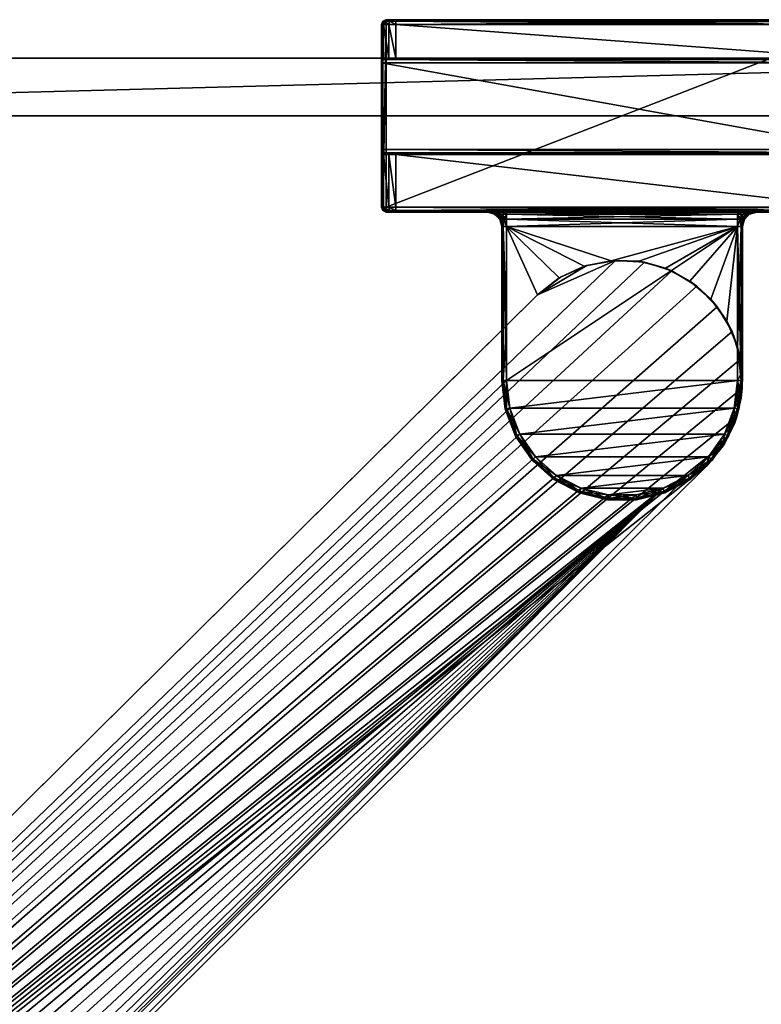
# Model space of a CAD drawing. Header units: metres. Extents: x 0 to 647, y -215 to 49.
# Tile 8 of 10: x 116 to 193, y -95 to 7. Entities that reach past the tile are written whole.
import ezdxf

# ---------------------------------------------------------------- set-up
doc = ezdxf.new("R2010")
doc.units = ezdxf.units.M

msp = doc.modelspace()

# ---------------------------------------------------------------- linework, layer by layer
at = {"layer": 'Y2A65L01'}
for points in [[(154.05043, 6.5, 1976.75), (153.849472, 6.5, 1977.5), (153.995911, 6.853553, 1977.5)], [(153.995911, 6.853553, 1997.5), (153.995911, 6.853553, 1977.5), (153.849472, 6.5, 1997.5)], [(153.995911, 6.853553, 1977.5), (153.849472, 6.5, 1977.5), (153.849472, 6.5, 1997.5)], [(153.849472, 6.5, 1997.5), (153.995911, 6.75, 1997.75), (153.995911, 6.853553, 1997.5)], [(153.995911, 6.75, 1997.75), (153.849472, 6.5, 1997.5), (153.995911, 6.5, 1997.853516)], [(154.05043, 6.5, 1976.75), (154.05043, 3, 1976.75), (153.849472, 6.5, 1977.5)], [(154.05043, 3, 1976.75), (153.849472, 3, 1977.5), (153.849472, 6.5, 1977.5)], [(153.995911, -12.5, 1997.853516), (153.995911, 6.5, 1997.853516), (153.849472, -12.5, 1997.5)], [(153.995911, 6.5, 1997.853516), (153.849472, 6.5, 1997.5), (153.849472, -12.5, 1997.5)], [(153.849472, 3, 1977.5), (153.849472, 6.5, 1997.5), (153.849472, 6.5, 1977.5)], [(153.849472, 3, 1993.5), (153.849472, 6.5, 1997.5), (153.849472, 3, 1977.5)], [(153.849472, 2.853553, 1993.853516), (153.849472, 6.5, 1997.5), (153.849472, 3, 1993.5)], [(153.849472, -12.5, 1997.5), (153.849472, 6.5, 1997.5), (153.849472, 2.5, 1994)], [(153.849472, 2.5, 1994), (153.849472, 6.5, 1997.5), (153.849472, 2.853553, 1993.853516)], [(154.349472, 7, 1977.5), (154.177261, 6.853553, 1976.823242), (153.995911, 6.853553, 1977.5)], [(154.349472, 7, 1997.5), (154.349472, 7, 1977.5), (153.995911, 6.853553, 1997.5)], [(154.349472, 7, 1977.5), (153.995911, 6.853553, 1977.5), (153.995911, 6.853553, 1997.5)], [(154.349472, 6.853553, 1997.853516), (154.349472, 7, 1997.5), (153.995911, 6.853553, 1997.5)], [(154.177261, 6.853553, 1976.823242), (154.05043, 6.5, 1976.75), (153.995911, 6.853553, 1977.5)], [(154.349472, 6.5, 1998), (154.349472, 6.853553, 1997.853516), (153.995911, 6.75, 1997.75)], [(153.995911, 6.75, 1997.75), (154.349472, 6.853553, 1997.853516), (153.995911, 6.853553, 1997.5)], [(153.995911, 6.5, 1997.853516), (154.349472, 6.5, 1998), (153.995911, 6.75, 1997.75)], [(154.349472, -12.5, 1998), (154.349472, 6.5, 1998), (153.995911, -12.5, 1997.853516)], [(154.349472, 6.5, 1998), (153.995911, 6.5, 1997.853516), (153.995911, -12.5, 1997.853516)], [(154.599472, 6.5, 1976.200928), (154.05043, 6.5, 1976.75), (154.177261, 6.853553, 1976.823242)], [(154.599472, 6.5, 1976.200928), (154.599472, 3, 1976.200928), (154.05043, 6.5, 1976.75)], [(154.599472, 3, 1976.200928), (154.05043, 3, 1976.75), (154.05043, 6.5, 1976.75)], [(154.642365, 7, 1976.792847), (154.177261, 6.853553, 1976.823242), (154.349472, 7, 1977.5)], [(154.177261, 6.853553, 1976.823242), (154.642365, 7, 1976.792847), (154.672699, 6.853553, 1976.327759)], [(154.672699, 6.853553, 1976.327759), (154.599472, 6.5, 1976.200928), (154.177261, 6.853553, 1976.823242)], [(203.349472, 7, 1997.5), (202.349472, 7, 1976.5), (154.349472, 7, 1997.5)], [(202.349472, 7, 1976.5), (155.349472, 7, 1976.5), (154.349472, 7, 1997.5)], [(154.349472, 7, 1997.5), (155.349472, 7, 1976.5), (154.349472, 7, 1977.5)], [(155.349472, 7, 1976.5), (154.642365, 7, 1976.792847), (154.349472, 7, 1977.5)], [(203.349472, 7, 1997.5), (154.349472, 7, 1997.5), (203.349472, 6.853553, 1997.853516)], [(154.349472, 7, 1997.5), (154.349472, 6.853553, 1997.853516), (203.349472, 6.853553, 1997.853516)], [(203.349472, 6.853553, 1997.853516), (154.349472, 6.853553, 1997.853516), (203.349472, 6.5, 1998)], [(154.349472, 6.853553, 1997.853516), (154.349472, 6.5, 1998), (203.349472, 6.5, 1998)], [(203.349472, -12.5, 1998), (203.349472, 6.5, 1998), (154.349472, -12.5, 1998)], [(203.349472, 6.5, 1998), (154.349472, 6.5, 1998), (154.349472, -12.5, 1998)], [(155.349472, 6.5, 1976), (154.599472, 6.5, 1976.200928), (154.672699, 6.853553, 1976.327759)], [(155.349472, 6.5, 1976), (155.349472, 3, 1976), (154.599472, 6.5, 1976.200928)], [(155.349472, 3, 1976), (154.599472, 3, 1976.200928), (154.599472, 6.5, 1976.200928)], [(154.642365, 7, 1976.792847), (155.349472, 7, 1976.5), (154.672699, 6.853553, 1976.327759)], [(154.672699, 6.853553, 1976.327759), (155.349472, 7, 1976.5), (155.349472, 6.853553, 1976.146484)], [(155.349472, 6.853553, 1976.146484), (155.349472, 6.5, 1976), (154.672699, 6.853553, 1976.327759)], [(202.349472, 6.853553, 1976.146484), (155.349472, 6.853553, 1976.146484), (202.349472, 7, 1976.5)], [(155.349472, 6.853553, 1976.146484), (155.349472, 7, 1976.5), (202.349472, 7, 1976.5)], [(202.349472, 6.5, 1976), (155.349472, 6.5, 1976), (202.349472, 6.853553, 1976.146484)], [(155.349472, 6.5, 1976), (155.349472, 6.853553, 1976.146484), (202.349472, 6.853553, 1976.146484)], [(202.349472, 6.5, 1976), (202.349472, 3, 1976), (155.349472, 6.5, 1976)], [(202.349472, 3, 1976), (155.349472, 3, 1976), (155.349472, 6.5, 1976)], [(153.849472, 3, 1977.5), (154.05043, 3, 1976.75), (153.849472, 3, 1993.5)], [(154.05043, 3, 1976.75), (155.349472, 3, 1976), (153.849472, 3, 1993.5)], [(153.849472, 3, 1993.5), (155.349472, 3, 1976), (203.849472, 3, 1993.5)], [(203.849472, 3, 1993.5), (203.849472, 2.853553, 1993.853516), (153.849472, 3, 1993.5)], [(203.849472, 2.853553, 1993.853516), (153.849472, 2.853553, 1993.853516), (153.849472, 3, 1993.5)], [(203.849472, 2.853553, 1993.853516), (203.849472, 2.5, 1994), (153.849472, 2.853553, 1993.853516)], [(203.849472, 2.5, 1994), (153.849472, 2.5, 1994), (153.849472, 2.853553, 1993.853516)], [(153.849472, -6.5, 1994), (153.849472, -12.5, 1997.5), (153.849472, 2.5, 1994)], [(203.849472, 2.5, 1994), (203.849472, -6.5, 1994), (153.849472, 2.5, 1994)], [(203.849472, -6.5, 1994), (153.849472, -6.5, 1994), (153.849472, 2.5, 1994)], [(155.349472, 3, 1976), (154.05043, 3, 1976.75), (154.599472, 3, 1976.200928)], [(155.349472, 3, 1976), (202.349472, 3, 1976), (203.849472, 3, 1993.5)], [(153.849472, -6.853553, 1993.853516), (153.849472, -12.5, 1997.5), (153.849472, -6.5, 1994)], [(203.849472, -6.5, 1994), (203.849472, -6.853553, 1993.853516), (153.849472, -6.5, 1994)], [(203.849472, -6.853553, 1993.853516), (153.849472, -6.853553, 1993.853516), (153.849472, -6.5, 1994)], [(153.849472, -7, 1993.5), (153.849472, -12.5, 1997.5), (153.849472, -6.853553, 1993.853516)], [(203.849472, -6.853553, 1993.853516), (203.849472, -7, 1993.5), (153.849472, -6.853553, 1993.853516)], [(203.849472, -7, 1993.5), (153.849472, -7, 1993.5), (153.849472, -6.853553, 1993.853516)], [(154.05043, -7, 1976.75), (154.05043, -12.5, 1976.75), (153.849472, -7, 1977.5)], [(154.05043, -12.5, 1976.75), (153.849472, -12.5, 1977.5), (153.849472, -7, 1977.5)], [(153.849472, -12.5, 1997.5), (153.849472, -7, 1977.5), (153.849472, -12.5, 1977.5)], [(153.849472, -7, 1977.5), (153.849472, -12.5, 1997.5), (153.849472, -7, 1993.5)], [(153.849472, -7, 1977.5), (155.349472, -7, 1976), (154.05043, -7, 1976.75)], [(153.849472, -7, 1993.5), (155.349472, -7, 1976), (153.849472, -7, 1977.5)], [(203.849472, -7, 1993.5), (155.349472, -7, 1976), (153.849472, -7, 1993.5)], [(154.599472, -7, 1976.200928), (154.599472, -12.5, 1976.200928), (154.05043, -7, 1976.75)], [(154.599472, -12.5, 1976.200928), (154.05043, -12.5, 1976.75), (154.05043, -7, 1976.75)], [(154.05043, -7, 1976.75), (155.349472, -7, 1976), (154.599472, -7, 1976.200928)], [(155.349472, -7, 1976), (155.349472, -12.5, 1976), (154.599472, -7, 1976.200928)], [(155.349472, -12.5, 1976), (154.599472, -12.5, 1976.200928), (154.599472, -7, 1976.200928)], [(202.349472, -7, 1976), (202.349472, -12.5, 1976), (155.349472, -7, 1976)], [(202.349472, -12.5, 1976), (155.349472, -12.5, 1976), (155.349472, -7, 1976)], [(155.349472, -7, 1976), (203.849472, -7, 1993.5), (202.349472, -7, 1976)], [(153.995911, -12.853554, 1977.5), (153.995911, -12.853554, 1997.5), (153.849472, -12.5, 1977.5)], [(153.995911, -12.853554, 1997.5), (153.849472, -12.5, 1997.5), (153.849472, -12.5, 1977.5)], [(153.995911, -12.853554, 1977.5), (153.849472, -12.5, 1977.5), (154.177261, -12.853554, 1976.823242)], [(153.849472, -12.5, 1977.5), (154.05043, -12.5, 1976.75), (154.177261, -12.853554, 1976.823242)], [(153.849472, -12.5, 1997.5), (153.995911, -12.75, 1997.75), (153.995911, -12.5, 1997.853516)], [(153.995911, -12.75, 1997.75), (153.849472, -12.5, 1997.5), (153.995911, -12.853554, 1997.5)], [(153.995911, -12.75, 1997.75), (154.349472, -12.853554, 1997.853516), (153.995911, -12.5, 1997.853516)], [(154.349472, -12.853554, 1997.853516), (154.349472, -12.5, 1998), (153.995911, -12.5, 1997.853516)], [(153.995911, -12.853554, 1997.5), (154.349472, -13, 1997.5), (153.995911, -12.75, 1997.75)], [(154.349472, -13, 1997.5), (154.349472, -12.853554, 1997.853516), (153.995911, -12.75, 1997.75)], [(154.349472, -13, 1977.5), (154.349472, -13, 1997.5), (153.995911, -12.853554, 1977.5)], [(154.349472, -13, 1997.5), (153.995911, -12.853554, 1997.5), (153.995911, -12.853554, 1977.5)], [(154.177261, -12.853554, 1976.823242), (154.349472, -13, 1977.5), (153.995911, -12.853554, 1977.5)], [(154.177261, -12.853554, 1976.823242), (154.05043, -12.5, 1976.75), (154.672699, -12.853554, 1976.327759)], [(154.05043, -12.5, 1976.75), (154.599472, -12.5, 1976.200928), (154.672699, -12.853554, 1976.327759)], [(154.672699, -12.853554, 1976.327759), (154.642365, -13, 1976.792847), (154.177261, -12.853554, 1976.823242)], [(154.642365, -13, 1976.792847), (154.349472, -13, 1977.5), (154.177261, -12.853554, 1976.823242)], [(203.349472, -12.5, 1998), (154.349472, -12.5, 1998), (203.349472, -12.853554, 1997.853516)], [(154.349472, -12.5, 1998), (154.349472, -12.853554, 1997.853516), (203.349472, -12.853554, 1997.853516)], [(203.349472, -12.853554, 1997.853516), (154.349472, -12.853554, 1997.853516), (203.349472, -13, 1997.5)], [(154.349472, -12.853554, 1997.853516), (154.349472, -13, 1997.5), (203.349472, -13, 1997.5)], [(164.849472, -13, 1991.5), (154.349472, -13, 1997.5), (164.849472, -13, 1986.5)], [(154.349472, -13, 1997.5), (154.349472, -13, 1977.5), (164.849472, -13, 1986.5)], [(164.849472, -13, 1986.5), (154.349472, -13, 1977.5), (155.349472, -13, 1976.5)], [(154.349472, -13, 1977.5), (154.642365, -13, 1976.792847), (155.349472, -13, 1976.5)], [(164.849472, -13, 1991.5), (165.117416, -13, 1992.5), (154.349472, -13, 1997.5)], [(165.117416, -13, 1992.5), (165.849472, -13, 1993.232056), (154.349472, -13, 1997.5)], [(203.349472, -13, 1997.5), (154.349472, -13, 1997.5), (166.849472, -13, 1993.5)], [(166.849472, -13, 1993.5), (154.349472, -13, 1997.5), (165.849472, -13, 1993.232056)], [(154.672699, -12.853554, 1976.327759), (154.599472, -12.5, 1976.200928), (155.349472, -12.853554, 1976.146484)], [(154.599472, -12.5, 1976.200928), (155.349472, -12.5, 1976), (155.349472, -12.853554, 1976.146484)], [(154.642365, -13, 1976.792847), (154.672699, -12.853554, 1976.327759), (155.349472, -13, 1976.5)], [(155.349472, -13, 1976.5), (154.672699, -12.853554, 1976.327759), (155.349472, -12.853554, 1976.146484)], [(202.349472, -12.853554, 1976.146484), (155.349472, -12.853554, 1976.146484), (202.349472, -12.5, 1976)], [(155.349472, -12.853554, 1976.146484), (155.349472, -12.5, 1976), (202.349472, -12.5, 1976)], [(202.349472, -13, 1976.5), (155.349472, -13, 1976.5), (202.349472, -12.853554, 1976.146484)], [(155.349472, -13, 1976.5), (155.349472, -12.853554, 1976.146484), (202.349472, -12.853554, 1976.146484)], [(165.849472, -13, 1984.767944), (155.349472, -13, 1976.5), (166.849472, -13, 1984.5)], [(155.349472, -13, 1976.5), (202.349472, -13, 1976.5), (166.849472, -13, 1984.5)], [(155.349472, -13, 1976.5), (165.117416, -13, 1985.5), (164.849472, -13, 1986.5)], [(165.117416, -13, 1985.5), (155.349472, -13, 1976.5), (165.849472, -13, 1984.767944)], [(165.117416, -13, 1985.5), (165.694626, -13.200962, 1986.021606), (164.849472, -13, 1986.5)], [(165.694626, -13.200962, 1986.021606), (165.599472, -13.200962, 1986.5), (164.849472, -13, 1986.5)], [(165.599472, -13.200962, 1991.5), (164.849472, -13, 1991.5), (165.599472, -13.200962, 1986.5)], [(165.599472, -13.200962, 1986.5), (164.849472, -13, 1991.5), (164.849472, -13, 1986.5)], [(165.599472, -13.200962, 1991.5), (165.694626, -13.200962, 1991.978394), (164.849472, -13, 1991.5)], [(164.849472, -13, 1991.5), (165.694626, -13.200962, 1991.978394), (165.117416, -13, 1992.5)], [(165.849472, -13, 1984.767944), (165.965591, -13.200962, 1985.616089), (165.117416, -13, 1985.5)], [(165.965591, -13.200962, 1985.616089), (165.694626, -13.200962, 1986.021606), (165.117416, -13, 1985.5)], [(165.694626, -13.200962, 1991.978394), (165.965591, -13.200962, 1992.383911), (165.117416, -13, 1992.5)], [(165.117416, -13, 1992.5), (165.965591, -13.200962, 1992.383911), (165.849472, -13, 1993.232056)], [(165.694626, -13.200962, 1986.021606), (166.148514, -13.75, 1986.5), (165.599472, -13.200962, 1986.5)], [(166.148514, -13.75, 1991.5), (165.599472, -13.200962, 1991.5), (166.148514, -13.75, 1986.5)], [(166.148514, -13.75, 1986.5), (165.599472, -13.200962, 1991.5), (165.599472, -13.200962, 1986.5)], [(165.694626, -13.200962, 1991.978394), (165.599472, -13.200962, 1991.5), (166.201859, -13.75, 1991.768188)], [(166.201859, -13.75, 1991.768188), (165.599472, -13.200962, 1991.5), (166.148514, -13.75, 1991.5)], [(165.965591, -13.200962, 1985.616089), (166.201859, -13.75, 1986.231812), (165.694626, -13.200962, 1986.021606)], [(166.201859, -13.75, 1986.231812), (166.148514, -13.75, 1986.5), (165.694626, -13.200962, 1986.021606)], [(165.965591, -13.200962, 1992.383911), (165.694626, -13.200962, 1991.978394), (166.353821, -13.75, 1991.995605)], [(166.353821, -13.75, 1991.995605), (165.694626, -13.200962, 1991.978394), (166.201859, -13.75, 1991.768188)], [(166.849472, -13, 1984.5), (166.371109, -13.200962, 1985.345093), (165.849472, -13, 1984.767944)], [(166.371109, -13.200962, 1985.345093), (165.965591, -13.200962, 1985.616089), (165.849472, -13, 1984.767944)], [(165.965591, -13.200962, 1992.383911), (166.371109, -13.200962, 1992.654907), (165.849472, -13, 1993.232056)], [(165.849472, -13, 1993.232056), (166.371109, -13.200962, 1992.654907), (166.849472, -13, 1993.5)], [(166.201859, -13.75, 1986.231812), (165.965591, -13.200962, 1985.616089), (166.353821, -13.75, 1986.004395)], [(165.965591, -13.200962, 1985.616089), (166.371109, -13.200962, 1985.345093), (166.353821, -13.75, 1986.004395)], [(165.965591, -13.200962, 1992.383911), (166.581223, -13.75, 1992.147583), (166.371109, -13.200962, 1992.654907)], [(166.581223, -13.75, 1992.147583), (165.965591, -13.200962, 1992.383911), (166.353821, -13.75, 1991.995605)], [(166.353821, -13.75, 1986.004395), (166.371109, -13.200962, 1985.345093), (166.581223, -13.75, 1985.852417)], [(166.849472, -13.200962, 1985.25), (166.371109, -13.200962, 1985.345093), (166.849472, -13, 1984.5)], [(166.371109, -13.200962, 1992.654907), (166.849472, -13.200962, 1992.75), (166.849472, -13, 1993.5)], [(166.371109, -13.200962, 1985.345093), (166.849472, -13.200962, 1985.25), (166.581223, -13.75, 1985.852417)], [(166.581223, -13.75, 1992.147583), (166.849472, -13.75, 1992.200928), (166.371109, -13.200962, 1992.654907)], [(166.371109, -13.200962, 1992.654907), (166.849472, -13.75, 1992.200928), (166.849472, -13.200962, 1992.75)], [(166.581223, -13.75, 1985.852417), (166.849472, -13.200962, 1985.25), (166.849472, -13.75, 1985.799072)], [(190.849472, -13.200962, 1985.25), (166.849472, -13, 1984.5), (190.849472, -13, 1984.5)], [(166.849472, -13, 1984.5), (190.849472, -13.200962, 1985.25), (166.849472, -13.200962, 1985.25)], [(190.849472, -13.200962, 1992.75), (190.849472, -13, 1993.5), (166.849472, -13.200962, 1992.75)], [(166.849472, -13.200962, 1992.75), (190.849472, -13, 1993.5), (166.849472, -13, 1993.5)], [(190.849472, -13, 1993.5), (203.349472, -13, 1997.5), (166.849472, -13, 1993.5)], [(166.849472, -13, 1984.5), (202.349472, -13, 1976.5), (190.849472, -13, 1984.5)], [(190.849472, -13.200962, 1985.25), (190.849472, -13.75, 1985.799072), (166.849472, -13.200962, 1985.25)], [(166.849472, -13.200962, 1985.25), (190.849472, -13.75, 1985.799072), (166.849472, -13.75, 1985.799072)], [(190.849472, -13.75, 1992.200928), (190.849472, -13.200962, 1992.75), (166.849472, -13.75, 1992.200928)], [(166.849472, -13.75, 1992.200928), (190.849472, -13.200962, 1992.75), (166.849472, -13.200962, 1992.75)], [(190.849472, -13.200962, 1992.75), (191.32782, -13.200962, 1992.654907), (190.849472, -13, 1993.5)], [(190.849472, -13, 1993.5), (191.32782, -13.200962, 1992.654907), (191.849472, -13, 1993.232056)], [(191.849472, -13, 1984.767944), (191.32782, -13.200962, 1985.345093), (190.849472, -13, 1984.5)], [(191.32782, -13.200962, 1985.345093), (190.849472, -13.200962, 1985.25), (190.849472, -13, 1984.5)], [(191.849472, -13, 1993.232056), (203.349472, -13, 1997.5), (190.849472, -13, 1993.5)], [(190.849472, -13, 1984.5), (202.349472, -13, 1976.5), (191.849472, -13, 1984.767944)], [(191.32782, -13.200962, 1992.654907), (190.849472, -13.200962, 1992.75), (191.117722, -13.75, 1992.147583)], [(191.117722, -13.75, 1992.147583), (190.849472, -13.200962, 1992.75), (190.849472, -13.75, 1992.200928)], [(191.117722, -13.75, 1985.852417), (190.849472, -13.75, 1985.799072), (191.32782, -13.200962, 1985.345093)], [(191.32782, -13.200962, 1985.345093), (190.849472, -13.75, 1985.799072), (190.849472, -13.200962, 1985.25)], [(191.345123, -13.75, 1991.995605), (191.32782, -13.200962, 1992.654907), (191.117722, -13.75, 1992.147583)], [(191.733353, -13.200962, 1985.616089), (191.117722, -13.75, 1985.852417), (191.32782, -13.200962, 1985.345093)], [(191.117722, -13.75, 1985.852417), (191.733353, -13.200962, 1985.616089), (191.345123, -13.75, 1986.004395)], [(191.32782, -13.200962, 1992.654907), (191.733353, -13.200962, 1992.383911), (191.849472, -13, 1993.232056)], [(191.733353, -13.200962, 1985.616089), (191.32782, -13.200962, 1985.345093), (191.849472, -13, 1984.767944)], [(191.733353, -13.200962, 1992.383911), (191.32782, -13.200962, 1992.654907), (191.345123, -13.75, 1991.995605)], [(191.49707, -13.75, 1991.768188), (191.733353, -13.200962, 1992.383911), (191.345123, -13.75, 1991.995605)], [(191.733353, -13.200962, 1985.616089), (192.004318, -13.200962, 1986.021606), (191.345123, -13.75, 1986.004395)], [(191.345123, -13.75, 1986.004395), (192.004318, -13.200962, 1986.021606), (191.49707, -13.75, 1986.231812)], [(191.733353, -13.200962, 1992.383911), (191.49707, -13.75, 1991.768188), (192.004318, -13.200962, 1991.978394)], [(191.49707, -13.75, 1991.768188), (191.55043, -13.75, 1991.5), (192.004318, -13.200962, 1991.978394)], [(192.004318, -13.200962, 1986.021606), (192.099472, -13.200962, 1986.5), (191.49707, -13.75, 1986.231812)], [(191.49707, -13.75, 1986.231812), (192.099472, -13.200962, 1986.5), (191.55043, -13.75, 1986.5)], [(192.004318, -13.200962, 1991.978394), (191.55043, -13.75, 1991.5), (192.099472, -13.200962, 1991.5)], [(192.099472, -13.200962, 1991.5), (191.55043, -13.75, 1991.5), (192.099472, -13.200962, 1986.5)], [(192.099472, -13.200962, 1986.5), (191.55043, -13.75, 1991.5), (191.55043, -13.75, 1986.5)], [(191.849472, -13, 1993.232056), (191.733353, -13.200962, 1992.383911), (192.581528, -13, 1992.5)], [(191.733353, -13.200962, 1992.383911), (192.004318, -13.200962, 1991.978394), (192.581528, -13, 1992.5)], [(192.004318, -13.200962, 1986.021606), (191.733353, -13.200962, 1985.616089), (192.581528, -13, 1985.5)], [(192.581528, -13, 1985.5), (191.733353, -13.200962, 1985.616089), (191.849472, -13, 1984.767944)], [(192.581528, -13, 1992.5), (203.349472, -13, 1997.5), (191.849472, -13, 1993.232056)], [(191.849472, -13, 1984.767944), (202.349472, -13, 1976.5), (192.581528, -13, 1985.5)], [(192.581528, -13, 1992.5), (192.004318, -13.200962, 1991.978394), (192.849472, -13, 1991.5)], [(192.004318, -13.200962, 1991.978394), (192.099472, -13.200962, 1991.5), (192.849472, -13, 1991.5)], [(192.099472, -13.200962, 1986.5), (192.004318, -13.200962, 1986.021606), (192.849472, -13, 1986.5)], [(192.849472, -13, 1986.5), (192.004318, -13.200962, 1986.021606), (192.581528, -13, 1985.5)], [(192.099472, -13.200962, 1991.5), (192.849472, -13, 1986.5), (192.849472, -13, 1991.5)], [(192.849472, -13, 1986.5), (192.099472, -13.200962, 1991.5), (192.099472, -13.200962, 1986.5)], [(192.849472, -13, 1991.5), (203.349472, -13, 1997.5), (192.581528, -13, 1992.5)], [(192.581528, -13, 1985.5), (202.349472, -13, 1976.5), (192.849472, -13, 1986.5)], [(203.349472, -13, 1997.5), (192.849472, -13, 1991.5), (203.349472, -13, 1977.5)], [(192.849472, -13, 1991.5), (192.849472, -13, 1986.5), (203.349472, -13, 1977.5)], [(203.349472, -13, 1977.5), (192.849472, -13, 1986.5), (203.05658, -13, 1976.792847)], [(192.849472, -13, 1986.5), (202.349472, -13, 1976.5), (203.05658, -13, 1976.792847)], [(166.148514, -13.75, 1986.5), (166.201859, -13.75, 1986.231812), (166.349472, -14.5, 1986.5)], [(166.148514, -13.75, 1991.5), (166.349472, -14.5, 1986.5), (166.349472, -14.5, 1991.5)], [(166.349472, -14.5, 1986.5), (166.148514, -13.75, 1991.5), (166.148514, -13.75, 1986.5)], [(166.148514, -13.75, 1991.5), (166.349472, -14.5, 1991.5), (166.201859, -13.75, 1991.768188)], [(166.349472, -14.5, 1986.5), (166.201859, -13.75, 1986.231812), (166.495911, -14.5, 1986.146484)], [(166.201859, -13.75, 1986.231812), (166.353821, -13.75, 1986.004395), (166.495911, -14.5, 1986.146484)], [(166.349472, -14.5, 1991.5), (166.495911, -14.5, 1991.853516), (166.201859, -13.75, 1991.768188)], [(166.201859, -13.75, 1991.768188), (166.495911, -14.5, 1991.853516), (166.353821, -13.75, 1991.995605)], [(166.581223, -13.75, 1985.852417), (166.495911, -14.5, 1986.146484), (166.353821, -13.75, 1986.004395)], [(166.581223, -13.75, 1992.147583), (166.353821, -13.75, 1991.995605), (166.495911, -14.5, 1991.853516)], [(166.849472, -14.5, 1986), (166.495911, -14.5, 1986.146484), (166.581223, -13.75, 1985.852417)], [(166.849472, -14.5, 1992), (166.581223, -13.75, 1992.147583), (166.495911, -14.5, 1991.853516)], [(166.849472, -13.75, 1985.799072), (166.849472, -14.5, 1986), (166.581223, -13.75, 1985.852417)], [(166.849472, -13.75, 1992.200928), (166.581223, -13.75, 1992.147583), (166.849472, -14.5, 1992)], [(190.849472, -13.75, 1985.799072), (190.849472, -14.5, 1986), (166.849472, -13.75, 1985.799072)], [(166.849472, -13.75, 1985.799072), (190.849472, -14.5, 1986), (166.849472, -14.5, 1986)], [(190.849472, -13.75, 1992.200928), (166.849472, -14.5, 1992), (190.849472, -14.5, 1992)], [(166.849472, -14.5, 1992), (190.849472, -13.75, 1992.200928), (166.849472, -13.75, 1992.200928)], [(190.849472, -13.75, 1992.200928), (190.849472, -14.5, 1992), (191.117722, -13.75, 1992.147583)], [(190.849472, -14.5, 1992), (191.203018, -14.5, 1991.853516), (191.117722, -13.75, 1992.147583)], [(190.849472, -13.75, 1985.799072), (191.117722, -13.75, 1985.852417), (190.849472, -14.5, 1986)], [(190.849472, -14.5, 1986), (191.117722, -13.75, 1985.852417), (191.203018, -14.5, 1986.146484)], [(191.117722, -13.75, 1992.147583), (191.203018, -14.5, 1991.853516), (191.345123, -13.75, 1991.995605)], [(191.117722, -13.75, 1985.852417), (191.345123, -13.75, 1986.004395), (191.203018, -14.5, 1986.146484)], [(191.349472, -14.5, 1991.5), (191.49707, -13.75, 1991.768188), (191.203018, -14.5, 1991.853516)], [(191.49707, -13.75, 1991.768188), (191.345123, -13.75, 1991.995605), (191.203018, -14.5, 1991.853516)], [(191.349472, -14.5, 1986.5), (191.203018, -14.5, 1986.146484), (191.49707, -13.75, 1986.231812)], [(191.49707, -13.75, 1986.231812), (191.203018, -14.5, 1986.146484), (191.345123, -13.75, 1986.004395)], [(191.55043, -13.75, 1991.5), (191.49707, -13.75, 1991.768188), (191.349472, -14.5, 1991.5)], [(191.55043, -13.75, 1991.5), (191.349472, -14.5, 1991.5), (191.55043, -13.75, 1986.5)], [(191.55043, -13.75, 1986.5), (191.349472, -14.5, 1991.5), (191.349472, -14.5, 1986.5)], [(191.55043, -13.75, 1986.5), (191.349472, -14.5, 1986.5), (191.49707, -13.75, 1986.231812)], [(166.349472, -30.5, 1986.5), (166.349472, -30.5, 1991.5), (166.349472, -14.5, 1986.5)], [(166.349472, -30.5, 1991.5), (166.349472, -14.5, 1991.5), (166.349472, -14.5, 1986.5)], [(166.495911, -14.5, 1986.146484), (166.495911, -30.5, 1986.146484), (166.349472, -14.5, 1986.5)], [(166.495911, -30.5, 1986.146484), (166.349472, -30.5, 1986.5), (166.349472, -14.5, 1986.5)], [(166.495911, -30.5, 1991.853516), (166.495911, -14.5, 1991.853516), (166.349472, -30.5, 1991.5)], [(166.495911, -14.5, 1991.853516), (166.349472, -14.5, 1991.5), (166.349472, -30.5, 1991.5)], [(166.849472, -14.5, 1986), (166.849472, -30.5, 1986), (166.495911, -14.5, 1986.146484)], [(166.849472, -30.5, 1986), (166.495911, -30.5, 1986.146484), (166.495911, -14.5, 1986.146484)], [(166.849472, -14.5, 1992), (166.495911, -14.5, 1991.853516), (166.849472, -24.792381, 1992)], [(166.849472, -24.792381, 1992), (166.495911, -14.5, 1991.853516), (166.495911, -30.5, 1991.853516)], [(190.849472, -30.5, 1986), (166.849472, -30.5, 1986), (190.849472, -14.5, 1986)], [(166.849472, -30.5, 1986), (166.849472, -14.5, 1986), (190.849472, -14.5, 1986)], [(170.052521, -21.619474, 1992), (166.849472, -14.5, 1992), (166.849472, -24.792381, 1992)], [(172.305984, -19.849516, 1992), (166.849472, -14.5, 1992), (170.052521, -21.619474, 1992)], [(174.903305, -18.639235, 1992), (166.849472, -14.5, 1992), (172.305984, -19.849516, 1992)], [(190.849472, -14.5, 1992), (166.849472, -14.5, 1992), (177.707993, -18.052229, 1992)], [(177.707993, -18.052229, 1992), (166.849472, -14.5, 1992), (174.903305, -18.639235, 1992)], [(180.572662, -18.119345, 1992), (190.849472, -14.5, 1992), (177.707993, -18.052229, 1992)], [(183.346771, -18.837057, 1992), (190.849472, -14.5, 1992), (180.572662, -18.119345, 1992)], [(185.884567, -20.167648, 1992), (190.849472, -14.5, 1992), (183.346771, -18.837057, 1992)], [(188.052658, -22.041199, 1992), (190.849472, -14.5, 1992), (185.884567, -20.167648, 1992)], [(189.737137, -24.359253, 1992), (190.849472, -14.5, 1992), (188.052658, -22.041199, 1992)], [(190.849472, -14.5, 1992), (189.737137, -24.359253, 1992), (190.849472, -27, 1992)], [(191.203018, -14.5, 1986.146484), (191.203018, -30.5, 1986.146484), (190.849472, -14.5, 1986)], [(191.203018, -30.5, 1986.146484), (190.849472, -30.5, 1986), (190.849472, -14.5, 1986)], [(191.203018, -30.5, 1991.853516), (191.203018, -14.5, 1991.853516), (190.849472, -27, 1992)], [(191.203018, -14.5, 1991.853516), (190.849472, -14.5, 1992), (190.849472, -27, 1992)], [(191.349472, -14.5, 1986.5), (191.349472, -30.5, 1986.5), (191.203018, -14.5, 1986.146484)], [(191.349472, -30.5, 1986.5), (191.203018, -30.5, 1986.146484), (191.203018, -14.5, 1986.146484)], [(191.349472, -30.5, 1991.5), (191.349472, -14.5, 1991.5), (191.203018, -30.5, 1991.853516)], [(191.349472, -14.5, 1991.5), (191.203018, -14.5, 1991.853516), (191.203018, -30.5, 1991.853516)], [(191.349472, -30.5, 1986.5), (191.349472, -14.5, 1986.5), (191.349472, -30.5, 1991.5)], [(191.349472, -14.5, 1986.5), (191.349472, -14.5, 1991.5), (191.349472, -30.5, 1991.5)], [(178.153732, -18.019377, 1998), (10.203054, -179.964493, 1998), (181.160767, -18.215542, 1998)], [(10.203054, -179.964493, 1998), (178.153732, -18.019377, 1998), (170.052521, -21.619474, 1998)], [(181.160767, -18.215542, 1998), (10.203054, -179.964493, 1998), (184.033463, -19.125635, 1998)], [(170.052521, -21.619474, 1998), (178.153732, -18.019377, 1998), (175.187149, -18.54854, 1998)], [(174.903305, -18.639235, 1992), (175.187149, -18.54854, 1998), (177.707993, -18.052229, 1992)], [(175.187149, -18.54854, 1998), (178.153732, -18.019377, 1998), (177.707993, -18.052229, 1992)], [(177.707993, -18.052229, 1992), (178.153732, -18.019377, 1998), (180.572662, -18.119345, 1992)], [(178.153732, -18.019377, 1998), (181.160767, -18.215542, 1998), (180.572662, -18.119345, 1992)], [(180.572662, -18.119345, 1992), (181.160767, -18.215542, 1998), (183.346771, -18.837057, 1992)], [(181.160767, -18.215542, 1998), (184.033463, -19.125635, 1998), (183.346771, -18.837057, 1992)], [(184.033463, -19.125635, 1998), (10.203054, -179.964493, 1998), (186.604889, -20.696764, 1998)], [(172.433395, -19.77228, 1998), (170.052521, -21.619474, 1998), (175.187149, -18.54854, 1998)], [(172.305984, -19.849516, 1992), (172.433395, -19.77228, 1998), (174.903305, -18.639235, 1992)], [(172.433395, -19.77228, 1998), (175.187149, -18.54854, 1998), (174.903305, -18.639235, 1992)], [(183.346771, -18.837057, 1992), (184.033463, -19.125635, 1998), (185.884567, -20.167648, 1992)], [(184.033463, -19.125635, 1998), (186.604889, -20.696764, 1998), (185.884567, -20.167648, 1992)], [(170.052521, -21.619474, 1998), (172.433395, -19.77228, 1998), (172.305984, -19.849516, 1992)], [(170.052521, -21.619474, 1992), (170.052521, -21.619474, 1998), (172.305984, -19.849516, 1992)], [(185.884567, -20.167648, 1992), (186.604889, -20.696764, 1998), (188.052658, -22.041199, 1992)], [(186.604889, -20.696764, 1998), (10.203054, -179.964493, 1998), (188.725601, -22.837624, 1998)], [(186.604889, -20.696764, 1998), (188.725601, -22.837624, 1998), (188.052658, -22.041199, 1992)], [(170.052521, -21.619474, 1998), (170.052521, -21.619474, 1992), (10.203054, -179.964493, 1998)], [(170.052521, -21.619474, 1992), (166.849472, -24.792381, 1992), (10.203054, -179.964493, 1998)], [(188.052658, -22.041199, 1992), (188.725601, -22.837624, 1998), (189.737137, -24.359253, 1992)], [(188.725601, -22.837624, 1998), (10.203054, -179.964493, 1998), (190.272339, -25.42379, 1998)], [(188.725601, -22.837624, 1998), (190.272339, -25.42379, 1998), (189.737137, -24.359253, 1992)], [(190.272339, -25.42379, 1998), (190.849472, -27, 1992), (189.737137, -24.359253, 1992)], [(10.203054, -179.964493, 1998), (166.849472, -24.792381, 1992), (13.352166, -176.845032, 1992)], [(190.272339, -25.42379, 1998), (10.203054, -179.964493, 1998), (191.155228, -28.30497, 1998)], [(166.849472, -30.5, 1992), (13.352166, -176.845032, 1992), (166.849472, -24.792381, 1992)], [(166.849472, -30.5, 1992), (166.849472, -24.792381, 1992), (166.495911, -30.5, 1991.853516)], [(191.155228, -28.30497, 1998), (190.849472, -27, 1992), (190.272339, -25.42379, 1998)], [(190.849472, -27, 1992), (191.155228, -28.30497, 1998), (191.319717, -29.63806, 1992)], [(190.849472, -30.5, 1992), (191.203018, -30.5, 1991.853516), (190.849472, -27, 1992)], [(190.849472, -27, 1992), (191.319717, -29.63806, 1992), (190.849472, -30.5, 1992)], [(191.155228, -28.30497, 1998), (10.203054, -179.964493, 1998), (191.322952, -31.313715, 1998)], [(191.155228, -28.30497, 1998), (191.322952, -31.313715, 1998), (191.319717, -29.63806, 1992)], [(191.319717, -29.63806, 1992), (191.216888, -32.315727, 1992), (190.849472, -30.5, 1992)], [(191.319717, -29.63806, 1992), (191.322952, -31.313715, 1998), (191.216888, -32.315727, 1992)], [(167.198166, -33.371788, 1992), (13.352166, -176.845032, 1992), (166.849472, -30.5, 1992)], [(166.712692, -33.491447, 1986.5), (166.712692, -33.491447, 1991.5), (166.349472, -30.5, 1986.5)], [(166.712692, -33.491447, 1991.5), (166.349472, -30.5, 1991.5), (166.349472, -30.5, 1986.5)], [(166.495911, -30.5, 1986.146484), (166.854889, -33.456398, 1986.146484), (166.349472, -30.5, 1986.5)], [(166.854889, -33.456398, 1986.146484), (166.712692, -33.491447, 1986.5), (166.349472, -30.5, 1986.5)], [(166.495911, -30.5, 1991.853516), (166.349472, -30.5, 1991.5), (166.712692, -33.491447, 1991.5)], [(166.849472, -30.5, 1986), (167.198166, -33.371788, 1986), (166.495911, -30.5, 1986.146484)], [(167.198166, -33.371788, 1986), (166.854889, -33.456398, 1986.146484), (166.495911, -30.5, 1986.146484)], [(166.849472, -30.5, 1992), (166.495911, -30.5, 1991.853516), (166.854889, -33.456398, 1991.853516)], [(166.854889, -33.456398, 1991.853516), (166.495911, -30.5, 1991.853516), (166.712692, -33.491447, 1991.5)], [(167.198166, -33.371788, 1986), (166.849472, -30.5, 1986), (190.849472, -30.5, 1986)], [(167.198166, -33.371788, 1992), (166.849472, -30.5, 1992), (166.854889, -33.456398, 1991.853516)], [(190.500778, -33.371788, 1986), (167.198166, -33.371788, 1986), (190.849472, -30.5, 1986)], [(190.500778, -33.371788, 1986), (190.849472, -30.5, 1986), (190.844055, -33.456398, 1986.146484)], [(190.849472, -30.5, 1992), (190.500778, -33.371788, 1992), (191.203018, -30.5, 1991.853516)], [(190.500778, -33.371788, 1992), (190.844055, -33.456398, 1991.853516), (191.203018, -30.5, 1991.853516)], [(190.849472, -30.5, 1992), (191.216888, -32.315727, 1992), (190.500778, -33.371788, 1992)], [(190.849472, -30.5, 1986), (191.203018, -30.5, 1986.146484), (190.844055, -33.456398, 1986.146484)], [(190.844055, -33.456398, 1986.146484), (191.203018, -30.5, 1986.146484), (190.986237, -33.491447, 1986.5)], [(191.203018, -30.5, 1991.853516), (190.844055, -33.456398, 1991.853516), (191.349472, -30.5, 1991.5)], [(190.844055, -33.456398, 1991.853516), (190.986237, -33.491447, 1991.5), (191.349472, -30.5, 1991.5)], [(191.349472, -30.5, 1986.5), (191.349472, -30.5, 1991.5), (190.986237, -33.491447, 1986.5)], [(191.349472, -30.5, 1991.5), (190.986237, -33.491447, 1991.5), (190.986237, -33.491447, 1986.5)], [(191.203018, -30.5, 1986.146484), (191.349472, -30.5, 1986.5), (190.986237, -33.491447, 1986.5)], [(191.322952, -31.313715, 1998), (10.203054, -179.964493, 1998), (190.765762, -34.275169, 1998)], [(191.322952, -31.313715, 1998), (190.765762, -34.275169, 1998), (191.216888, -32.315727, 1992)], [(191.216888, -32.315727, 1992), (190.545715, -34.909954, 1992), (190.500778, -33.371788, 1992)], [(191.216888, -32.315727, 1992), (190.765762, -34.275169, 1998), (190.545715, -34.909954, 1992)], [(168.223999, -36.076679, 1992), (13.352166, -176.845032, 1992), (167.198166, -33.371788, 1992)], [(166.854889, -33.456398, 1986.146484), (167.910934, -36.240982, 1986.146484), (166.712692, -33.491447, 1986.5)], [(166.854889, -33.456398, 1991.853516), (166.712692, -33.491447, 1991.5), (167.781265, -36.30904, 1991.5)], [(167.781265, -36.30904, 1986.5), (167.781265, -36.30904, 1991.5), (166.712692, -33.491447, 1986.5)], [(167.781265, -36.30904, 1991.5), (166.712692, -33.491447, 1991.5), (166.712692, -33.491447, 1986.5)], [(167.910934, -36.240982, 1986.146484), (167.781265, -36.30904, 1986.5), (166.712692, -33.491447, 1986.5)], [(167.198166, -33.371788, 1986), (168.223999, -36.076679, 1986), (166.854889, -33.456398, 1986.146484)], [(167.198166, -33.371788, 1992), (166.854889, -33.456398, 1991.853516), (167.910934, -36.240982, 1991.853516)], [(168.223999, -36.076679, 1986), (167.910934, -36.240982, 1986.146484), (166.854889, -33.456398, 1986.146484)], [(167.910934, -36.240982, 1991.853516), (166.854889, -33.456398, 1991.853516), (167.781265, -36.30904, 1991.5)], [(168.223999, -36.076679, 1986), (167.198166, -33.371788, 1986), (190.500778, -33.371788, 1986)], [(168.223999, -36.076679, 1992), (167.198166, -33.371788, 1992), (167.910934, -36.240982, 1991.853516)], [(189.474945, -36.076679, 1986), (168.223999, -36.076679, 1986), (190.500778, -33.371788, 1986)], [(189.474945, -36.076679, 1986), (190.500778, -33.371788, 1986), (189.787994, -36.240982, 1986.146484)], [(190.500778, -33.371788, 1992), (189.474945, -36.076679, 1992), (190.844055, -33.456398, 1991.853516)], [(190.500778, -33.371788, 1992), (190.545715, -34.909954, 1992), (189.474945, -36.076679, 1992)], [(189.474945, -36.076679, 1992), (189.787994, -36.240982, 1991.853516), (190.844055, -33.456398, 1991.853516)], [(190.500778, -33.371788, 1986), (190.844055, -33.456398, 1986.146484), (189.787994, -36.240982, 1986.146484)], [(189.787994, -36.240982, 1986.146484), (190.844055, -33.456398, 1986.146484), (189.917664, -36.30904, 1986.5)], [(190.844055, -33.456398, 1991.853516), (189.787994, -36.240982, 1991.853516), (190.986237, -33.491447, 1991.5)], [(189.787994, -36.240982, 1991.853516), (189.917664, -36.30904, 1991.5), (190.986237, -33.491447, 1991.5)], [(190.844055, -33.456398, 1986.146484), (190.986237, -33.491447, 1986.5), (189.917664, -36.30904, 1986.5)], [(190.986237, -33.491447, 1986.5), (190.986237, -33.491447, 1991.5), (189.917664, -36.30904, 1986.5)], [(190.986237, -33.491447, 1991.5), (189.917664, -36.30904, 1991.5), (189.917664, -36.30904, 1986.5)], [(190.765762, -34.275169, 1998), (10.203054, -179.964493, 1998), (189.516037, -37.017227, 1998)], [(190.765762, -34.275169, 1998), (189.516037, -37.017227, 1998), (190.545715, -34.909954, 1992)], [(189.516037, -37.017227, 1998), (189.337051, -37.301525, 1992), (190.545715, -34.909954, 1992)], [(190.545715, -34.909954, 1992), (189.337051, -37.301525, 1992), (189.474945, -36.076679, 1992)], [(169.86734, -38.457474, 1992), (13.352166, -176.845032, 1992), (168.223999, -36.076679, 1992)], [(167.910934, -36.240982, 1986.146484), (169.602707, -38.691921, 1986.146484), (167.781265, -36.30904, 1986.5)], [(167.910934, -36.240982, 1991.853516), (167.781265, -36.30904, 1991.5), (169.493088, -38.789032, 1991.5)], [(169.493088, -38.789032, 1986.5), (169.493088, -38.789032, 1991.5), (167.781265, -36.30904, 1986.5)], [(169.493088, -38.789032, 1991.5), (167.781265, -36.30904, 1991.5), (167.781265, -36.30904, 1986.5)], [(169.602707, -38.691921, 1986.146484), (169.493088, -38.789032, 1986.5), (167.781265, -36.30904, 1986.5)], [(168.223999, -36.076679, 1986), (169.86734, -38.457474, 1986), (167.910934, -36.240982, 1986.146484)], [(168.223999, -36.076679, 1992), (167.910934, -36.240982, 1991.853516), (169.602707, -38.691921, 1991.853516)], [(169.86734, -38.457474, 1986), (169.602707, -38.691921, 1986.146484), (167.910934, -36.240982, 1986.146484)], [(169.602707, -38.691921, 1991.853516), (167.910934, -36.240982, 1991.853516), (169.493088, -38.789032, 1991.5)], [(169.86734, -38.457474, 1986), (168.223999, -36.076679, 1986), (189.474945, -36.076679, 1986)], [(169.86734, -38.457474, 1992), (168.223999, -36.076679, 1992), (169.602707, -38.691921, 1991.853516)], [(187.831604, -38.457474, 1986), (169.86734, -38.457474, 1986), (189.474945, -36.076679, 1986)], [(187.831604, -38.457474, 1986), (189.474945, -36.076679, 1986), (188.096237, -38.691921, 1986.146484)], [(189.474945, -36.076679, 1992), (187.831604, -38.457474, 1992), (189.787994, -36.240982, 1991.853516)], [(189.474945, -36.076679, 1992), (189.337051, -37.301525, 1992), (187.831604, -38.457474, 1992)], [(187.831604, -38.457474, 1992), (188.096237, -38.691921, 1991.853516), (189.787994, -36.240982, 1991.853516)], [(189.474945, -36.076679, 1986), (189.787994, -36.240982, 1986.146484), (188.096237, -38.691921, 1986.146484)], [(188.096237, -38.691921, 1986.146484), (189.787994, -36.240982, 1986.146484), (188.205856, -38.789032, 1986.5)], [(189.787994, -36.240982, 1991.853516), (188.096237, -38.691921, 1991.853516), (189.917664, -36.30904, 1991.5)], [(188.096237, -38.691921, 1991.853516), (188.205856, -38.789032, 1991.5), (189.917664, -36.30904, 1991.5)], [(189.787994, -36.240982, 1986.146484), (189.917664, -36.30904, 1986.5), (188.205856, -38.789032, 1986.5)], [(189.917664, -36.30904, 1986.5), (189.917664, -36.30904, 1991.5), (188.205856, -38.789032, 1986.5)], [(189.917664, -36.30904, 1991.5), (188.205856, -38.789032, 1991.5), (188.205856, -38.789032, 1986.5)], [(189.516037, -37.017227, 1998), (10.203054, -179.964493, 1998), (187.646408, -39.380527, 1998)], [(187.646408, -39.380527, 1998), (187.646408, -39.380527, 1992), (189.516037, -37.017227, 1998)], [(187.646408, -39.380527, 1992), (189.337051, -37.301525, 1992), (189.516037, -37.017227, 1998)], [(189.337051, -37.301525, 1992), (187.646408, -39.380527, 1992), (187.831604, -38.457474, 1992)], [(172.0327, -40.375805, 1992), (13.352166, -176.845032, 1992), (169.86734, -38.457474, 1992)], [(169.602707, -38.691921, 1986.146484), (171.831848, -40.666775, 1986.146484), (169.493088, -38.789032, 1986.5)], [(169.602707, -38.691921, 1991.853516), (169.493088, -38.789032, 1991.5), (171.748657, -40.7873, 1991.5)], [(171.748657, -40.7873, 1986.5), (171.748657, -40.7873, 1991.5), (169.493088, -38.789032, 1986.5)], [(171.748657, -40.7873, 1991.5), (169.493088, -38.789032, 1991.5), (169.493088, -38.789032, 1986.5)], [(171.831848, -40.666775, 1986.146484), (171.748657, -40.7873, 1986.5), (169.493088, -38.789032, 1986.5)], [(169.86734, -38.457474, 1986), (172.0327, -40.375805, 1986), (169.602707, -38.691921, 1986.146484)], [(169.86734, -38.457474, 1992), (169.602707, -38.691921, 1991.853516), (171.831848, -40.666775, 1991.853516)], [(172.0327, -40.375805, 1986), (171.831848, -40.666775, 1986.146484), (169.602707, -38.691921, 1986.146484)], [(171.831848, -40.666775, 1991.853516), (169.602707, -38.691921, 1991.853516), (171.748657, -40.7873, 1991.5)], [(172.0327, -40.375805, 1986), (169.86734, -38.457474, 1986), (187.831604, -38.457474, 1986)], [(172.0327, -40.375805, 1992), (169.86734, -38.457474, 1992), (171.831848, -40.666775, 1991.853516)], [(185.666245, -40.375805, 1986), (172.0327, -40.375805, 1986), (187.831604, -38.457474, 1986)], [(185.666245, -40.375805, 1986), (187.831604, -38.457474, 1986), (185.867081, -40.666775, 1986.146484)], [(187.831604, -38.457474, 1992), (185.666245, -40.375805, 1992), (188.096237, -38.691921, 1991.853516)], [(187.831604, -38.457474, 1992), (187.646408, -39.380527, 1992), (185.666245, -40.375805, 1992)], [(185.666245, -40.375805, 1992), (185.867081, -40.666775, 1991.853516), (188.096237, -38.691921, 1991.853516)], [(187.831604, -38.457474, 1986), (188.096237, -38.691921, 1986.146484), (185.867081, -40.666775, 1986.146484)], [(185.867081, -40.666775, 1986.146484), (188.096237, -38.691921, 1986.146484), (185.950272, -40.7873, 1986.5)], [(188.096237, -38.691921, 1991.853516), (185.867081, -40.666775, 1991.853516), (188.205856, -38.789032, 1991.5)], [(185.867081, -40.666775, 1991.853516), (185.950272, -40.7873, 1991.5), (188.205856, -38.789032, 1991.5)], [(188.096237, -38.691921, 1986.146484), (188.205856, -38.789032, 1986.5), (185.950272, -40.7873, 1986.5)], [(188.205856, -38.789032, 1986.5), (188.205856, -38.789032, 1991.5), (185.950272, -40.7873, 1986.5)], [(188.205856, -38.789032, 1991.5), (185.950272, -40.7873, 1991.5), (185.950272, -40.7873, 1986.5)], [(187.646408, -39.380527, 1998), (10.203054, -179.964493, 1998), (27.796946, -197.725555, 1998)], [(187.646408, -39.380527, 1992), (187.646408, -39.380527, 1998), (27.796946, -197.725555, 1992)], [(187.646408, -39.380527, 1998), (27.796946, -197.725555, 1998), (27.796946, -197.725555, 1992)], [(27.796946, -197.725555, 1992), (185.666245, -40.375805, 1992), (187.646408, -39.380527, 1992)], [(174.594208, -41.720196, 1992), (13.352166, -176.845032, 1992), (172.0327, -40.375805, 1992)], [(185.666245, -40.375805, 1992), (27.796946, -197.725555, 1992), (183.104721, -41.720196, 1992)], [(171.831848, -40.666775, 1986.146484), (174.468842, -42.050774, 1986.146484), (171.748657, -40.7873, 1986.5)], [(171.831848, -40.666775, 1991.853516), (171.748657, -40.7873, 1991.5), (174.416916, -42.187702, 1991.5)], [(174.416916, -42.187702, 1986.5), (174.416916, -42.187702, 1991.5), (171.748657, -40.7873, 1986.5)], [(174.416916, -42.187702, 1991.5), (171.748657, -40.7873, 1991.5), (171.748657, -40.7873, 1986.5)], [(174.468842, -42.050774, 1986.146484), (174.416916, -42.187702, 1986.5), (171.748657, -40.7873, 1986.5)], [(172.0327, -40.375805, 1986), (174.594208, -41.720196, 1986), (171.831848, -40.666775, 1986.146484)], [(172.0327, -40.375805, 1992), (171.831848, -40.666775, 1991.853516), (174.468842, -42.050774, 1991.853516)], [(174.594208, -41.720196, 1986), (174.468842, -42.050774, 1986.146484), (171.831848, -40.666775, 1986.146484)], [(174.468842, -42.050774, 1991.853516), (171.831848, -40.666775, 1991.853516), (174.416916, -42.187702, 1991.5)], [(174.594208, -41.720196, 1986), (172.0327, -40.375805, 1986), (185.666245, -40.375805, 1986)], [(174.594208, -41.720196, 1992), (172.0327, -40.375805, 1992), (174.468842, -42.050774, 1991.853516)], [(183.104721, -41.720196, 1986), (174.594208, -41.720196, 1986), (185.666245, -40.375805, 1986)], [(183.104721, -41.720196, 1986), (185.666245, -40.375805, 1986), (183.230103, -42.050774, 1986.146484)], [(185.666245, -40.375805, 1992), (183.104721, -41.720196, 1992), (185.867081, -40.666775, 1991.853516)], [(183.104721, -41.720196, 1992), (183.230103, -42.050774, 1991.853516), (185.867081, -40.666775, 1991.853516)], [(185.666245, -40.375805, 1986), (185.867081, -40.666775, 1986.146484), (183.230103, -42.050774, 1986.146484)], [(183.230103, -42.050774, 1986.146484), (185.867081, -40.666775, 1986.146484), (183.282028, -42.187702, 1986.5)], [(185.867081, -40.666775, 1991.853516), (183.230103, -42.050774, 1991.853516), (185.950272, -40.7873, 1991.5)], [(183.230103, -42.050774, 1991.853516), (183.282028, -42.187702, 1991.5), (185.950272, -40.7873, 1991.5)], [(185.867081, -40.666775, 1986.146484), (185.950272, -40.7873, 1986.5), (183.282028, -42.187702, 1986.5)], [(185.950272, -40.7873, 1986.5), (185.950272, -40.7873, 1991.5), (183.282028, -42.187702, 1986.5)], [(185.950272, -40.7873, 1991.5), (183.282028, -42.187702, 1991.5), (183.282028, -42.187702, 1986.5)], [(177.40303, -42.412506, 1992), (13.352166, -176.845032, 1992), (174.594208, -41.720196, 1992)], [(13.352166, -176.845032, 1992), (183.104721, -41.720196, 1992), (19, -176.845032, 1992)], [(183.104721, -41.720196, 1992), (13.352166, -176.845032, 1992), (180.295914, -42.412506, 1992)], [(183.104721, -41.720196, 1992), (21.871788, -177.193726, 1992), (19, -176.845032, 1992)], [(21.871788, -177.193726, 1992), (183.104721, -41.720196, 1992), (24.576677, -178.219559, 1992)], [(24.576677, -178.219559, 1992), (183.104721, -41.720196, 1992), (26.957472, -179.8629, 1992)], [(26.957472, -179.8629, 1992), (183.104721, -41.720196, 1992), (28.875807, -182.028244, 1992)], [(183.104721, -41.720196, 1992), (27.796946, -197.725555, 1992), (28.875807, -195.661804, 1992)], [(28.875807, -195.661804, 1992), (30.220196, -193.100281, 1992), (183.104721, -41.720196, 1992)], [(28.875807, -182.028244, 1992), (183.104721, -41.720196, 1992), (30.220196, -184.589767, 1992)], [(30.220196, -193.100281, 1992), (30.912506, -190.291458, 1992), (183.104721, -41.720196, 1992)], [(30.220196, -184.589767, 1992), (183.104721, -41.720196, 1992), (30.912506, -187.39859, 1992)], [(30.912506, -187.39859, 1992), (183.104721, -41.720196, 1992), (30.912506, -190.291458, 1992)], [(174.594208, -41.720196, 1986), (177.40303, -42.412506, 1986), (174.468842, -42.050774, 1986.146484)], [(174.594208, -41.720196, 1992), (174.468842, -42.050774, 1991.853516), (177.360413, -42.763481, 1991.853516)], [(177.40303, -42.412506, 1986), (174.594208, -41.720196, 1986), (183.104721, -41.720196, 1986)], [(177.40303, -42.412506, 1992), (174.594208, -41.720196, 1992), (177.360413, -42.763481, 1991.853516)], [(180.295914, -42.412506, 1986), (177.40303, -42.412506, 1986), (183.104721, -41.720196, 1986)], [(180.295914, -42.412506, 1986), (183.104721, -41.720196, 1986), (180.338531, -42.763481, 1986.146484)], [(183.104721, -41.720196, 1992), (180.295914, -42.412506, 1992), (183.230103, -42.050774, 1991.853516)], [(183.104721, -41.720196, 1986), (183.230103, -42.050774, 1986.146484), (180.338531, -42.763481, 1986.146484)], [(180.295914, -42.412506, 1992), (13.352166, -176.845032, 1992), (177.40303, -42.412506, 1992)], [(174.468842, -42.050774, 1986.146484), (177.360413, -42.763481, 1986.146484), (174.416916, -42.187702, 1986.5)], [(174.468842, -42.050774, 1991.853516), (174.416916, -42.187702, 1991.5), (177.342758, -42.908859, 1991.5)], [(177.342758, -42.908859, 1986.5), (177.342758, -42.908859, 1991.5), (174.416916, -42.187702, 1986.5)], [(177.342758, -42.908859, 1991.5), (174.416916, -42.187702, 1991.5), (174.416916, -42.187702, 1986.5)], [(177.360413, -42.763481, 1986.146484), (177.342758, -42.908859, 1986.5), (174.416916, -42.187702, 1986.5)], [(177.40303, -42.412506, 1986), (177.360413, -42.763481, 1986.146484), (174.468842, -42.050774, 1986.146484)], [(177.360413, -42.763481, 1991.853516), (174.468842, -42.050774, 1991.853516), (177.342758, -42.908859, 1991.5)], [(177.360413, -42.763481, 1986.146484), (180.338531, -42.763481, 1986.146484), (177.342758, -42.908859, 1986.5)], [(180.338531, -42.763481, 1986.146484), (180.356171, -42.908859, 1986.5), (177.342758, -42.908859, 1986.5)], [(177.360413, -42.763481, 1991.853516), (177.342758, -42.908859, 1991.5), (180.356171, -42.908859, 1991.5)], [(180.356171, -42.908859, 1986.5), (180.356171, -42.908859, 1991.5), (177.342758, -42.908859, 1986.5)], [(180.356171, -42.908859, 1991.5), (177.342758, -42.908859, 1991.5), (177.342758, -42.908859, 1986.5)], [(177.40303, -42.412506, 1986), (180.295914, -42.412506, 1986), (177.360413, -42.763481, 1986.146484)], [(180.295914, -42.412506, 1986), (180.338531, -42.763481, 1986.146484), (177.360413, -42.763481, 1986.146484)], [(177.40303, -42.412506, 1992), (177.360413, -42.763481, 1991.853516), (180.338531, -42.763481, 1991.853516)], [(180.338531, -42.763481, 1991.853516), (177.360413, -42.763481, 1991.853516), (180.356171, -42.908859, 1991.5)], [(180.295914, -42.412506, 1992), (177.40303, -42.412506, 1992), (180.338531, -42.763481, 1991.853516)], [(180.295914, -42.412506, 1992), (180.338531, -42.763481, 1991.853516), (183.230103, -42.050774, 1991.853516)], [(180.338531, -42.763481, 1986.146484), (183.230103, -42.050774, 1986.146484), (180.356171, -42.908859, 1986.5)], [(183.230103, -42.050774, 1991.853516), (180.338531, -42.763481, 1991.853516), (183.282028, -42.187702, 1991.5)], [(180.338531, -42.763481, 1991.853516), (180.356171, -42.908859, 1991.5), (183.282028, -42.187702, 1991.5)], [(183.230103, -42.050774, 1986.146484), (183.282028, -42.187702, 1986.5), (180.356171, -42.908859, 1986.5)], [(183.282028, -42.187702, 1986.5), (183.282028, -42.187702, 1991.5), (180.356171, -42.908859, 1986.5)], [(183.282028, -42.187702, 1991.5), (180.356171, -42.908859, 1991.5), (180.356171, -42.908859, 1986.5)]]:
    msp.add_3dface(points, dxfattribs=at)
at = {"layer": 'Y2A65L0123'}
for points in [[(24.000277, 3, 3), (24.000277, 3, 1994), (251.000275, 3, 3)], [(24.000277, 3, 1994), (251.000275, 3, 1994), (251.000275, 3, 3)], [(24.000277, 3, 3), (251.000275, 3, 3), (24.000277, -3, 3)], [(251.000275, 3, 3), (251.000275, -3, 3), (24.000277, -3, 3)], [(24.000277, 3, 1994), (24.000277, -3, 1994), (251.000275, 3, 1994)], [(24.000277, -3, 1994), (251.000275, -3, 1994), (251.000275, 3, 1994)], [(251.000275, -3, 3), (251.000275, -3, 1994), (24.000277, -3, 3)], [(251.000275, -3, 1994), (24.000277, -3, 1994), (24.000277, -3, 3)]]:
    msp.add_3dface(points, dxfattribs=at)

doc.saveas('drawing.dxf')
